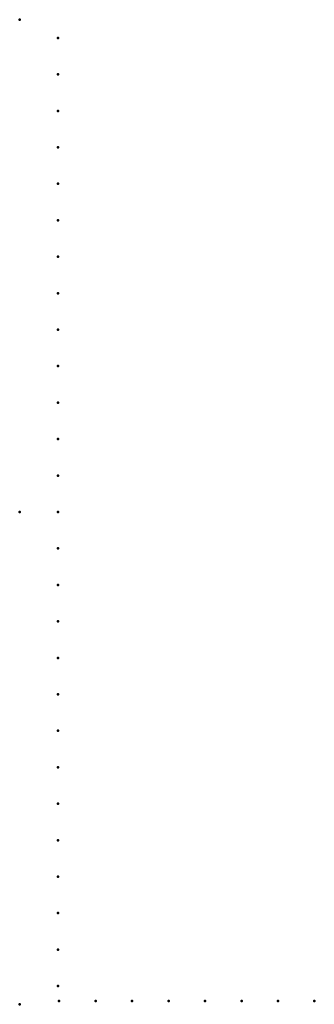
# Model space of a CAD drawing. Header units: millimetres. Extents: x 0 to 269, y -450 to 450.
import ezdxf

# ---------------------------------------------------------------- set-up
doc = ezdxf.new("R2010")
doc.units = ezdxf.units.MM
doc.layers.add('ConnectionPoints', color=7, linetype='Continuous', lineweight=50)

msp = doc.modelspace()

# ---------------------------------------------------------------- linework, layer by layer
at = {"layer": 'ConnectionPoints'}
for p in [(0, 450, 70), (35, 433.29, 70), (35, 399.96, 70), (35, 366.63, 70), (35, 333.3, 70), (35, 299.97, 70), (35, 266.64, 70), (35, 233.31, 70), (35, 199.98, 70), (35, 166.65, 70), (35, 133.32, 70), (35, 99.99, 70), (35, 66.66, 70), (35, 33.33, 70), (0, 0), (0, 0, 70), (0, 0, 70), (0, 0, 70), (35, 0, 70), (35, -33.33, 70), (35, -66.66, 70), (35, -99.99, 70), (35, -133.32, 70), (35, -166.65, 70), (35, -199.98, 70), (35, -233.31, 70), (35, -266.64, 70), (35, -299.97, 70), (35, -333.3, 70), (35, -366.63, 70), (35, -399.96, 70), (35, -433.29, 70), (0, -450, 70), (36, -447, 70), (69.33, -447, 70), (102.66, -447, 70), (135.99, -447, 70), (169.32, -447, 70), (202.65, -447, 70), (235.98, -447, 70), (269, -447, 70)]:
    msp.add_point(p, dxfattribs=at)
at = {"layer": 'ConnectionPoints', "extrusion": (0, 1.22465e-16, -1)}
for p in [(35, 433.29, 70), (35, 399.96, 70), (35, 366.63, 70), (35, 333.3, 70), (35, 299.97, 70), (35, 266.64, 70), (35, 233.31, 70), (35, 199.98, 70), (35, 166.65, 70), (35, 133.32, 70), (35, 99.99, 70), (35, 66.66, 70), (35, 33.33, 70), (0, 0, 70), (0, 0, 70), (35, 0, 70), (35, -33.33, 70), (35, -66.66, 70), (35, -99.99, 70), (35, -133.32, 70), (35, -166.65, 70), (35, -199.98, 70), (35, -233.31, 70), (35, -266.64, 70), (35, -299.97, 70), (35, -333.3, 70), (35, -366.63, 70), (35, -399.96, 70), (35, -433.29, 70), (36, -447, 70), (69.33, -447, 70), (102.66, -447, 70), (135.99, -447, 70), (169.32, -447, 70), (202.65, -447, 70), (235.98, -447, 70), (269, -447, 70)]:
    msp.add_point(p, dxfattribs=at)
at = {"layer": 'ConnectionPoints', "extrusion": (-1.49976e-32, -1.22465e-16, -1)}
msp.add_point((0, 0), dxfattribs=at)

doc.saveas('drawing.dxf')
